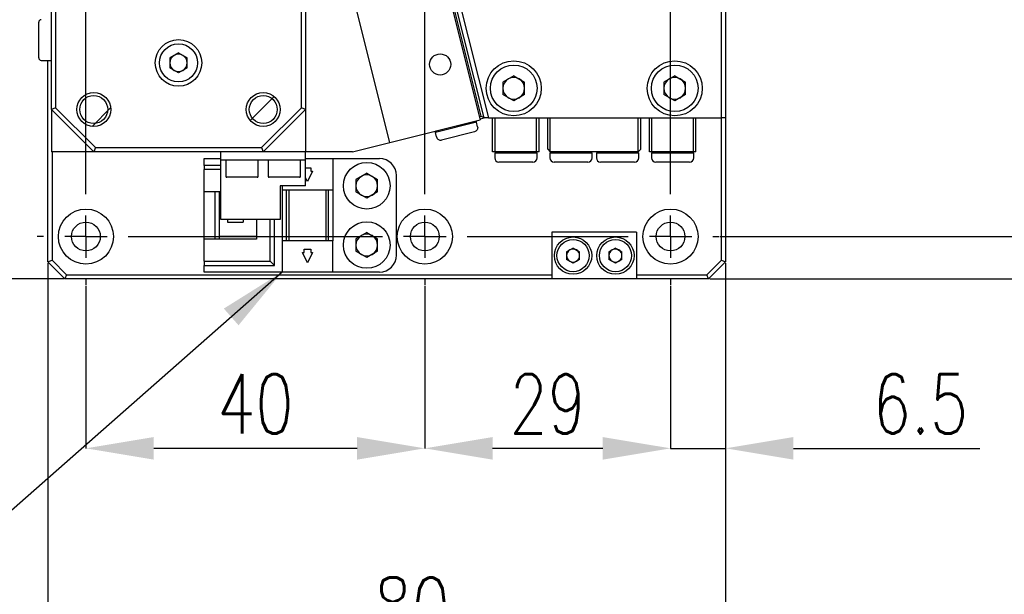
# Model space of a CAD drawing. Header units: millimetres. Extents: x 0 to 354, y -1 to 219.
# Tile 9 of 13: x 232 to 290, y 74 to 108. Entities that reach past the tile are written whole.
import ezdxf

# ---------------------------------------------------------------- set-up
doc = ezdxf.new("R2010")
doc.units = ezdxf.units.MM
doc.layers.add('SLD-0', color=7, linetype='Continuous')
doc.styles.add('SLDTEXTSTYLE1', font='TXT', dxfattribs={"width": 0.75, "bigfont": 'bigfont'})
doc.styles.get("Standard").update_dxf_attribs({"font": 'arial.ttf'})
doc.dimstyles.new('SLDDIMSTYLE0', dxfattribs={"dimtxt": 3.5, "dimasz": 4, "dimexe": 0, "dimexo": 0.0625, "dimgap": 0.875, "dimtad": 1, "dimlfac": 2, "dimrnd": 1e-09, "dimzin": 12, "dimdsep": 46, "dimtxsty": 'SLDTEXTSTYLE1', "dimsah": 1, "dimcen": 0.09, "dimadec": 0, "dimazin": 3, "dimtfac": 1, "dimtofl": 0, "dimtmove": 0, "dimatfit": 3, "dimfxl": 1, "dimfrac": 2, "dimtolj": 1, "dimtzin": 12, "dimarcsym": 0})
doc.dimstyles.new('SLDDIMSTYLE12', dxfattribs={"dimtxt": 3.5, "dimasz": 4, "dimexe": 0, "dimexo": 0.0625, "dimgap": 0.875, "dimtad": 1, "dimdec": 1, "dimlfac": 2, "dimrnd": 1e-09, "dimzin": 12, "dimdsep": 46, "dimtxsty": 'SLDTEXTSTYLE1', "dimsah": 1, "dimcen": 0.09, "dimadec": 0, "dimazin": 3, "dimtfac": 1, "dimtdec": 1, "dimtmove": 0, "dimatfit": 0, "dimfxl": 1, "dimfrac": 2, "dimtolj": 1, "dimtzin": 12, "dimarcsym": 0})
doc.dimstyles.new('SLDDIMSTYLE2', dxfattribs={"dimtxt": 3.5, "dimasz": 4, "dimexe": 0, "dimexo": 0.0625, "dimgap": 0.875, "dimtad": 1, "dimlfac": 2, "dimrnd": 1e-09, "dimzin": 12, "dimdsep": 46, "dimtxsty": 'SLDTEXTSTYLE1', "dimsah": 1, "dimcen": 0.09, "dimadec": 0, "dimazin": 3, "dimtfac": 1, "dimtmove": 0, "dimatfit": 0, "dimfxl": 1, "dimfrac": 2, "dimtolj": 1, "dimtzin": 12, "dimarcsym": 0})
doc.dimstyles.new('SLDDIMSTYLE9', dxfattribs={"dimtxt": 0.18, "dimasz": 4, "dimexe": 0, "dimexo": 0.0625, "dimgap": 0, "dimtad": 0, "dimtih": 1, "dimtoh": 1, "dimdec": 0, "dimrnd": 1e-09, "dimzin": 0, "dimdsep": 46, "dimtxsty": 'Standard', "dimsah": 1, "dimcen": 0.09, "dimadec": 0, "dimazin": 0, "dimtfac": 4, "dimtdec": 0, "dimtofl": 0, "dimtmove": 0, "dimatfit": 3, "dimfxl": 1, "dimfrac": 2, "dimtolj": 1, "dimtzin": 0, "dimarcsym": 0})
pattern_1 = [(45, (-56.618, -52.2128), (-2.245064, 2.245064), [])]

# ---------------------------------------------------------------- blocks, each defined once
blk = doc.blocks.new('*D47')
at = {"layer": 'Defpoints', "color": 0, "transparency": 16777216}
for p in [(234.723, 129.541), (213.206, 92.541), (234.723, 92.541)]:
    blk.add_point(p, dxfattribs=at)
at = {"layer": 'SLD-0', "color": 0, "lineweight": -2, "transparency": 16777216}
for p, q in [((234.66, 129.541), (213.206, 129.541)), ((213.206, 125.541), (213.206, 96.541)), ((234.66, 92.541), (213.206, 92.541))]:
    blk.add_line(p, q, dxfattribs=at)
at = {"layer": 'SLD-0', "color": 0, "transparency": 16777216}
for points in [[(212.539, 125.541), (213.873, 125.541), (213.206, 129.541)], [(212.539, 96.541), (213.873, 96.541), (213.206, 92.541)]]:
    blk.add_solid(points, dxfattribs=at)
at = {"layer": 'SLD-0', "color": 0, "transparency": 16777216, "insert": (208.831, 112.251), "char_height": 3.5, "attachment_point": 2, "rotation": 90, "style": 'SLDTEXTSTYLE1'}
blk.add_mtext('\\A1;74', dxfattribs=at)
blk = doc.blocks.new('*D48')
at = {"layer": 'Defpoints', "color": 0, "transparency": 16777216}
for p in [(233.723, 93.541), (273.723, 93.541), (273.723, 70.541)]:
    blk.add_point(p, dxfattribs=at)
at = {"layer": 'SLD-0', "color": 0, "lineweight": -2, "transparency": 16777216}
for p, q in [((233.723, 93.478), (233.723, 70.541)), ((273.723, 93.478), (273.723, 70.541)), ((237.723, 70.541), (269.723, 70.541))]:
    blk.add_line(p, q, dxfattribs=at)
at = {"layer": 'SLD-0', "color": 0, "transparency": 16777216}
for points in [[(237.723, 71.207), (237.723, 69.874), (233.723, 70.541)], [(269.723, 71.207), (269.723, 69.874), (273.723, 70.541)]]:
    blk.add_solid(points, dxfattribs=at)
at = {"layer": 'SLD-0', "color": 0, "transparency": 16777216, "insert": (255.212, 74.916), "char_height": 3.5, "attachment_point": 2, "style": 'SLDTEXTSTYLE1'}
blk.add_mtext('\\A1;80', dxfattribs=at)
blk = doc.blocks.new('*D49')
at = {"layer": 'Defpoints', "color": 0, "transparency": 16777216}
for p in [(273.473, 165.041), (272.723, 92.541), (315.021, 92.541)]:
    blk.add_point(p, dxfattribs=at)
at = {"layer": 'SLD-0', "color": 0, "lineweight": -2, "transparency": 16777216}
for p, q in [((273.535, 165.041), (315.021, 165.041)), ((315.021, 161.041), (315.021, 96.541)), ((272.785, 92.541), (315.021, 92.541))]:
    blk.add_line(p, q, dxfattribs=at)
at = {"layer": 'SLD-0', "color": 0, "transparency": 16777216}
for points in [[(314.354, 161.041), (315.687, 161.041), (315.021, 165.041)], [(314.354, 96.541), (315.687, 96.541), (315.021, 92.541)]]:
    blk.add_solid(points, dxfattribs=at)
at = {"layer": 'SLD-0', "color": 0, "transparency": 16777216, "insert": (310.646, 130.132), "char_height": 3.5, "attachment_point": 2, "rotation": 90, "style": 'SLDTEXTSTYLE1'}
blk.add_mtext('\\A1;145', dxfattribs=at)
blk = doc.blocks.new('*D51')
at = {"layer": 'Defpoints', "color": 0, "transparency": 16777216}
for p in [(273.723, 93.541), (270.473, 92.166), (270.473, 82.541)]:
    blk.add_point(p, dxfattribs=at)
at = {"layer": 'SLD-0', "color": 0, "lineweight": -2, "transparency": 16777216}
for p, q in [((273.723, 93.478), (273.723, 82.541)), ((270.473, 92.103), (270.473, 82.541)), ((266.473, 82.541), (262.473, 82.541)), ((270.473, 82.541), (273.723, 82.541)), ((277.723, 82.541), (288.723, 82.541))]:
    blk.add_line(p, q, dxfattribs=at)
at = {"layer": 'SLD-0', "color": 0, "transparency": 16777216}
for points in [[(266.473, 83.207), (266.473, 81.874), (270.473, 82.541)], [(277.723, 83.207), (277.723, 81.874), (273.723, 82.541)]]:
    blk.add_solid(points, dxfattribs=at)
at = {"layer": 'SLD-0', "color": 0, "transparency": 16777216, "insert": (285.223, 86.916), "char_height": 3.5, "attachment_point": 2, "style": 'SLDTEXTSTYLE1'}
blk.add_mtext('\\A1;6.5', dxfattribs=at)
blk = doc.blocks.new('*D52')
at = {"layer": 'Defpoints', "color": 0, "transparency": 16777216}
for p in [(255.973, 92.166), (270.473, 92.166), (255.973, 82.541)]:
    blk.add_point(p, dxfattribs=at)
at = {"layer": 'SLD-0', "color": 0, "lineweight": -2, "transparency": 16777216}
for p, q in [((255.973, 92.103), (255.973, 82.541)), ((270.473, 92.103), (270.473, 82.541)), ((266.473, 82.541), (259.973, 82.541))]:
    blk.add_line(p, q, dxfattribs=at)
at = {"layer": 'SLD-0', "color": 0, "transparency": 16777216}
for points in [[(259.973, 83.207), (259.973, 81.874), (255.973, 82.541)], [(266.473, 83.207), (266.473, 81.874), (270.473, 82.541)]]:
    blk.add_solid(points, dxfattribs=at)
at = {"layer": 'SLD-0', "color": 0, "transparency": 16777216, "insert": (263.223, 86.916), "char_height": 3.5, "attachment_point": 2, "style": 'SLDTEXTSTYLE1'}
blk.add_mtext('\\A1;29', dxfattribs=at)
blk = doc.blocks.new('*D53')
at = {"layer": 'Defpoints', "color": 0, "transparency": 16777216}
for p in [(235.973, 92.166), (255.973, 92.166), (235.973, 82.541)]:
    blk.add_point(p, dxfattribs=at)
at = {"layer": 'SLD-0', "color": 0, "lineweight": -2, "transparency": 16777216}
for p, q in [((235.973, 92.103), (235.973, 82.541)), ((255.973, 92.103), (255.973, 82.541)), ((251.973, 82.541), (239.973, 82.541))]:
    blk.add_line(p, q, dxfattribs=at)
at = {"layer": 'SLD-0', "color": 0, "transparency": 16777216}
for points in [[(239.973, 83.207), (239.973, 81.874), (235.973, 82.541)], [(251.973, 83.207), (251.973, 81.874), (255.973, 82.541)]]:
    blk.add_solid(points, dxfattribs=at)
at = {"layer": 'SLD-0', "color": 0, "transparency": 16777216, "insert": (245.973, 86.916), "char_height": 3.5, "attachment_point": 2, "style": 'SLDTEXTSTYLE1'}
blk.add_mtext('\\A1;40', dxfattribs=at)
blk = doc.blocks.new('*D54')
at = {"layer": 'Defpoints', "color": 0, "transparency": 16777216}
for p in [(273.348, 95.041), (300.022, 95.041), (272.723, 92.541)]:
    blk.add_point(p, dxfattribs=at)
at = {"layer": 'SLD-0', "color": 0, "lineweight": -2, "transparency": 16777216}
for p, q in [((300.022, 99.041), (300.022, 103.041)), ((273.41, 95.041), (300.022, 95.041)), ((300.022, 95.041), (300.022, 92.541)), ((272.785, 92.541), (300.022, 92.541)), ((300.022, 88.541), (300.022, 81.041))]:
    blk.add_line(p, q, dxfattribs=at)
at = {"layer": 'SLD-0', "color": 0, "transparency": 16777216}
for points in [[(299.356, 99.041), (300.689, 99.041), (300.022, 95.041)], [(299.356, 88.541), (300.689, 88.541), (300.022, 92.541)]]:
    blk.add_solid(points, dxfattribs=at)
at = {"layer": 'SLD-0', "color": 0, "transparency": 16777216, "insert": (295.647, 82.791), "char_height": 3.5, "attachment_point": 2, "rotation": 90, "style": 'SLDTEXTSTYLE1'}
blk.add_mtext('\\A1;5', dxfattribs=at)
blk = doc.blocks.new('*D55')
at = {"layer": 'Defpoints', "color": 0, "transparency": 16777216}
for p in [(258.848, 127.041), (300.022, 127.041), (273.348, 95.041)]:
    blk.add_point(p, dxfattribs=at)
at = {"layer": 'SLD-0', "color": 0, "lineweight": -2, "transparency": 16777216}
for p, q in [((258.91, 127.041), (300.022, 127.041)), ((300.022, 99.041), (300.022, 123.041)), ((273.41, 95.041), (300.022, 95.041))]:
    blk.add_line(p, q, dxfattribs=at)
at = {"layer": 'SLD-0', "color": 0, "transparency": 16777216}
for points in [[(299.356, 123.041), (300.689, 123.041), (300.022, 127.041)], [(299.356, 99.041), (300.689, 99.041), (300.022, 95.041)]]:
    blk.add_solid(points, dxfattribs=at)
at = {"layer": 'SLD-0', "color": 0, "transparency": 16777216, "insert": (295.647, 111.041), "char_height": 3.5, "attachment_point": 2, "rotation": 90, "style": 'SLDTEXTSTYLE1'}
blk.add_mtext('\\A1;64', dxfattribs=at)
blk = doc.blocks.new('SW_CENTERMARKSYMBOL_11')
at = {"layer": 'SLD-0', "color": 0}
for p, q in [((34.5, 8), (34.5, 8.375)), ((34.5, 5.5), (34.5, 6.75)), ((32, 5.5), (31.625, 5.5)), ((34.5, 5.5), (33.25, 5.5)), ((34.5, 5.5), (34.5, 4.25)), ((34.5, 5.5), (35.75, 5.5)), ((37, 5.5), (37.375, 5.5)), ((34.5, -29.5), (34.5, 3)), ((0, 2.5), (0, 2.875)), ((20, 2.5), (20, 2.875)), ((0, 0), (0, 1.25)), ((20, 0), (20, 1.25)), ((-2.5, 0), (-2.875, 0)), ((0, 0), (-1.25, 0)), ((0, 0), (0, -1.25)), ((0, 0), (1.25, 0)), ((2.5, 0), (17.5, 0)), ((20, 0), (18.75, 0)), ((20, 0), (20, -1.25)), ((20, 0), (21.25, 0)), ((22.5, 0), (22.875, 0)), ((0, -29.5), (0, -2.5)), ((20, -29.5), (20, -2.5)), ((0, -32), (0, -30.75)), ((20, -32), (20, -30.75)), ((34.5, -32), (34.5, -30.75)), ((-2.5, -32), (-2.875, -32)), ((0, -32), (-1.25, -32)), ((0, -32), (0, -33.25)), ((0, -32), (1.25, -32)), ((2.5, -32), (17.5, -32)), ((20, -32), (18.75, -32)), ((20, -32), (20, -33.25)), ((20, -32), (21.25, -32)), ((22.5, -32), (32, -32)), ((34.5, -32), (33.25, -32)), ((34.5, -32), (34.5, -33.25)), ((34.5, -32), (35.75, -32)), ((37, -32), (37.375, -32)), ((0, -34.5), (0, -34.875)), ((20, -34.5), (20, -34.875)), ((34.5, -34.5), (34.5, -34.875))]:
    blk.add_line(p, q, dxfattribs=at)

msp = doc.modelspace()

# ---------------------------------------------------------------- hatches: boundary and pattern name
at = {"linetype": 'Continuous', "lineweight": 18}
h = msp.add_hatch(dxfattribs=at)
h.set_pattern_fill('ANSI31', style=0)
h.set_pattern_definition(pattern_1)
edge = h.paths.add_edge_path(flags=0)
edge.add_arc((236.4363, 102.5407), 1, 0, 360)
h = msp.add_hatch(dxfattribs=at)
h.set_pattern_fill('ANSI31', style=0)
h.set_pattern_definition(pattern_1)
edge = h.paths.add_edge_path(flags=0)
edge.add_arc((246.4363, 102.5407), 1, 0, 360)

# ---------------------------------------------------------------- linework, layer by layer
at = {"color": 7, "linetype": 'Continuous', "lineweight": 25}
for p, q in [((273.4729, 102.0407), (273.4729, 125.5407)), ((273.7229, 125.5407), (273.7229, 102.0407)), ((259.4729, 102.0407), (254.0158, 123.8689)), ((254.2658, 123.8997), (259.7306, 102.0407)), ((253.787, 123.7534), (259.2441, 101.9252)), ((259.291, 102.1499), (253.9067, 123.687)), ((253.9083, 100.5913), (248.9363, 120.4792)), ((233.9363, 102.5407), (233.9363, 120.0407)), ((248.9363, 120.0407), (248.9363, 102.5407)), ((234.1863, 110.7179), (234.1863, 102.6443)), ((248.6863, 102.6443), (248.6863, 110.7179)), ((233.1863, 106.6407), (233.1863, 107.6907)), ((233.1863, 105.5907), (233.1863, 106.6407)), ((241.4363, 105.8811), (240.925, 105.5859)), ((241.4363, 105.8811), (241.9475, 105.5859)), ((233.3363, 105.4407), (233.9363, 105.4407)), ((233.7229, 93.5407), (233.7229, 105.4407)), ((240.925, 105.5859), (240.925, 104.9956)), ((241.9475, 104.9956), (241.9475, 105.5859)), ((241.4363, 104.7004), (240.925, 104.9956)), ((241.9475, 104.9956), (241.4363, 104.7004)), ((261.2229, 104.5297), (260.5829, 104.1602)), ((260.5829, 104.1602), (260.5829, 103.4212)), ((261.2229, 104.5297), (261.8629, 104.1602)), ((261.8629, 103.4212), (261.8629, 104.1602)), ((270.7229, 104.5297), (270.0829, 104.1602)), ((270.0829, 104.1602), (270.0829, 103.4212)), ((270.7229, 104.5297), (271.3629, 104.1602)), ((271.3629, 103.4212), (271.3629, 104.1602)), ((261.2229, 103.0517), (260.5829, 103.4212)), ((261.8629, 103.4212), (261.2229, 103.0517)), ((270.7229, 103.0517), (270.0829, 103.4212)), ((271.3629, 103.4212), (270.7229, 103.0517)), ((234.1863, 102.6443), (233.9363, 102.5407)), ((236.4363, 100.0407), (233.9363, 102.5407)), ((233.9363, 102.5407), (233.9363, 100.0407)), ((234.1863, 102.6443), (236.5398, 100.2907)), ((246.3327, 100.2907), (248.6863, 102.6443)), ((248.9363, 102.5407), (246.4363, 100.0407)), ((248.9363, 102.5407), (248.6863, 102.6443)), ((248.9363, 102.5407), (248.9363, 100.0407)), ((253.9083, 100.5913), (259.2441, 101.9252)), ((259.0197, 101.7918), (256.5943, 101.1855)), ((258.9288, 101.8464), (259.0197, 101.7918)), ((259.006, 101.8467), (258.9511, 101.833)), ((258.9836, 101.8601), (259.006, 101.8467)), ((259.0197, 101.7918), (259.006, 101.8467)), ((259.0864, 101.525), (259.0197, 101.7918)), ((259.1939, 102.1256), (259.291, 102.1499)), ((259.2303, 101.9801), (259.4729, 102.0407)), ((259.291, 102.1499), (259.4729, 102.0407)), ((259.7306, 102.0407), (259.4729, 102.0407)), ((259.7306, 102.0407), (273.4729, 102.0407)), ((259.9729, 100.0407), (259.9729, 102.0407)), ((260.1229, 100.0407), (260.1229, 102.0407)), ((262.5729, 100.0407), (262.5729, 102.0407)), ((262.7229, 100.0407), (262.7229, 102.0407)), ((263.2229, 100.1907), (263.2229, 102.0407)), ((263.3729, 100.0407), (263.3729, 102.0407)), ((268.5729, 100.0407), (268.5729, 102.0407)), ((268.7229, 100.1907), (268.7229, 102.0407)), ((269.2229, 100.0407), (269.2229, 102.0407)), ((269.3729, 100.0407), (269.3729, 102.0407)), ((271.8229, 100.0407), (271.8229, 102.0407)), ((271.9729, 100.0407), (271.9729, 102.0407)), ((273.7229, 102.0407), (273.4729, 102.0407)), ((273.4729, 93.6443), (273.4729, 102.0407)), ((273.7229, 102.0407), (273.7229, 93.5407)), ((256.594, 101.2627), (256.5806, 101.2404)), ((256.6355, 101.2541), (256.5806, 101.2404)), ((256.5943, 101.1855), (256.5806, 101.2404)), ((256.6489, 101.2764), (256.5943, 101.1855)), ((256.661, 100.9187), (256.5943, 101.1855)), ((258.9045, 101.2218), (256.9642, 100.7368)), ((251.7062, 100.0407), (253.9083, 100.5913)), ((236.4363, 100.0407), (233.9363, 100.0407)), ((233.9729, 100.0407), (233.9729, 93.6443)), ((236.5398, 100.2907), (236.4363, 100.0407)), ((246.4363, 100.0407), (236.4363, 100.0407)), ((236.5398, 100.2907), (246.3327, 100.2907)), ((243.9363, 99.5407), (243.9363, 100.0407)), ((246.3327, 100.2907), (246.4363, 100.0407)), ((248.9363, 100.0407), (246.4363, 100.0407)), ((248.9363, 99.5407), (248.9363, 100.0407)), ((251.7062, 100.0407), (248.9363, 100.0407)), ((260.1229, 100.0407), (259.9729, 100.0407)), ((260.1729, 100.0407), (260.0979, 99.9657)), ((260.0979, 99.9657), (260.0979, 99.6907)), ((261.3479, 99.9657), (260.0979, 99.9657)), ((262.5729, 100.0407), (260.1229, 100.0407)), ((262.5979, 99.9657), (261.3479, 99.9657)), ((262.5979, 99.9657), (262.5229, 100.0407)), ((262.7229, 100.0407), (262.5729, 100.0407)), ((262.5979, 99.6907), (262.5979, 99.9657)), ((263.2229, 100.1907), (263.3729, 100.0407)), ((263.4229, 100.0407), (263.3479, 99.9657)), ((263.3479, 99.9657), (263.3479, 99.6907)), ((264.5979, 99.9657), (263.3479, 99.9657)), ((268.5729, 100.0407), (263.3729, 100.0407)), ((265.8479, 99.9657), (264.5979, 99.9657)), ((265.8479, 99.9657), (265.7729, 100.0407)), ((265.8479, 99.6907), (265.8479, 99.9657)), ((266.1729, 100.0407), (266.0979, 99.9657)), ((266.0979, 99.9657), (266.0979, 99.6907)), ((267.3479, 99.9657), (266.0979, 99.9657)), ((268.5979, 99.9657), (267.3479, 99.9657)), ((268.5979, 99.9657), (268.5229, 100.0407)), ((268.5729, 100.0407), (268.7229, 100.1907)), ((268.5979, 99.6907), (268.5979, 99.9657)), ((269.3729, 100.0407), (269.2229, 100.0407)), ((269.4229, 100.0407), (269.3479, 99.9657)), ((269.3479, 99.9657), (269.3479, 99.6907)), ((270.5979, 99.9657), (269.3479, 99.9657)), ((271.8229, 100.0407), (269.3729, 100.0407)), ((271.8479, 99.9657), (270.5979, 99.9657)), ((271.8479, 99.9657), (271.7729, 100.0407)), ((271.9729, 100.0407), (271.8229, 100.0407)), ((271.8479, 99.6907), (271.8479, 99.9657)), ((242.9479, 99.2407), (242.9479, 99.6407)), ((242.9479, 99.6407), (243.9363, 99.6407)), ((248.9363, 99.5407), (243.9363, 99.5407)), ((243.9363, 99.0407), (243.9363, 99.5407)), ((244.2363, 99.5407), (244.2363, 98.5907)), ((246.1363, 98.5907), (246.1363, 99.5407)), ((246.7363, 99.5407), (246.7363, 98.5907)), ((248.6363, 98.5907), (248.6363, 99.5407)), ((248.9363, 99.6407), (250.5479, 99.6407)), ((248.9363, 99.0407), (248.9363, 99.5407)), ((250.5479, 99.6407), (250.5479, 97.7907)), ((250.5479, 99.6407), (253.2979, 99.6407)), ((261.3479, 99.4407), (260.3479, 99.4407)), ((262.3479, 99.4407), (261.3479, 99.4407)), ((264.5979, 99.4407), (263.5979, 99.4407)), ((265.5979, 99.4407), (264.5979, 99.4407)), ((267.3479, 99.4407), (266.3479, 99.4407)), ((268.3479, 99.4407), (267.3479, 99.4407)), ((270.5979, 99.4407), (269.5979, 99.4407)), ((271.5979, 99.4407), (270.5979, 99.4407)), ((242.9479, 99.2407), (242.9479, 98.9907)), ((243.9363, 99.2407), (242.9479, 99.2407)), ((242.9479, 97.6907), (242.9479, 98.9907)), ((243.9363, 98.9907), (242.9479, 98.9907)), ((243.9363, 97.0407), (243.9363, 99.0407)), ((248.9363, 99.0907), (249.2479, 99.0907)), ((248.9363, 98.0407), (248.9363, 99.0407)), ((249.3479, 98.8907), (249.0479, 98.2907)), ((249.2479, 99.0907), (249.2479, 98.8907)), ((249.2479, 98.8907), (249.3479, 98.8907)), ((245.1863, 98.5407), (244.2863, 98.5407)), ((246.0863, 98.5407), (245.1863, 98.5407)), ((247.6863, 98.5407), (246.7863, 98.5407)), ((248.5863, 98.5407), (247.6863, 98.5407)), ((249.0479, 98.2907), (248.9363, 98.5139)), ((252.5479, 98.7797), (251.9079, 98.4102)), ((251.9079, 98.4102), (251.9079, 97.6712)), ((252.5479, 98.7797), (253.1879, 98.4102)), ((253.1879, 97.6712), (253.1879, 98.4102)), ((254.2979, 93.9407), (254.2979, 98.6407)), ((242.9479, 97.6907), (243.9363, 97.6907)), ((242.9479, 94.8907), (242.9479, 97.6907)), ((243.5979, 94.8907), (243.5979, 97.6907)), ((243.8479, 97.5157), (243.8479, 97.6907)), ((248.9363, 98.0407), (247.4363, 98.0407)), ((247.4363, 98.0407), (247.4363, 97.0407)), ((247.5479, 98.0407), (247.5479, 97.7907)), ((247.5479, 97.7907), (250.5479, 97.7907)), ((247.5479, 97.7907), (247.5479, 94.7907)), ((247.7979, 97.7907), (247.7979, 94.7907)), ((247.9479, 97.7907), (247.9479, 94.7907)), ((250.1479, 94.7907), (250.1479, 97.7907)), ((250.2979, 94.7907), (250.2979, 97.7907)), ((250.5479, 97.7907), (250.5479, 94.7907)), ((252.5479, 97.3017), (251.9079, 97.6712)), ((253.1879, 97.6712), (252.5479, 97.3017)), ((243.9363, 97.5157), (243.8479, 97.5157)), ((243.8479, 95.0657), (243.8479, 97.5157)), ((243.9363, 96.0407), (243.9363, 97.0407)), ((247.4363, 97.0407), (247.4363, 96.0407)), ((247.4363, 96.0407), (243.9363, 96.0407)), ((244.3279, 96.0407), (244.3279, 95.8907)), ((244.3279, 95.8907), (245.2479, 95.8907)), ((245.2479, 96.0407), (245.2479, 95.8907)), ((246.0479, 96.0407), (246.0479, 94.8907)), ((246.8479, 93.5907), (246.8479, 96.0407)), ((247.0979, 93.3407), (247.0979, 96.0407)), ((242.9479, 93.5907), (242.9479, 94.8907)), ((246.0479, 94.8907), (242.9479, 94.8907)), ((243.8479, 95.0657), (246.0479, 95.0657)), ((243.8479, 94.8907), (243.8479, 95.0657)), ((247.5479, 94.7907), (247.5479, 92.9407)), ((250.5479, 94.7907), (247.5479, 94.7907)), ((250.5479, 92.9407), (250.5479, 94.7907)), ((252.5479, 95.2797), (251.9079, 94.9102)), ((251.9079, 94.9102), (251.9079, 94.1712)), ((252.5479, 95.2797), (253.1879, 94.9102)), ((253.1879, 94.1712), (253.1879, 94.9102)), ((263.4729, 95.2907), (263.4729, 92.5407)), ((268.4729, 95.2907), (263.4729, 95.2907)), ((268.4729, 95.2907), (268.4729, 92.5407)), ((248.8479, 94.2907), (249.2479, 94.2907)), ((248.8479, 94.0907), (248.8479, 94.2907)), ((249.2479, 94.2907), (249.2479, 94.0907)), ((252.5479, 93.8017), (251.9079, 94.1712)), ((253.1879, 94.1712), (252.5479, 93.8017)), ((264.7229, 94.3617), (264.3366, 94.1387)), ((264.3366, 94.1387), (264.3366, 93.6927)), ((264.7229, 94.3617), (265.1091, 94.1387)), ((265.1091, 93.6927), (265.1091, 94.1387)), ((267.2229, 94.3617), (266.8366, 94.1387)), ((266.8366, 94.1387), (266.8366, 93.6927)), ((267.2229, 94.3617), (267.6091, 94.1387)), ((267.6091, 93.6927), (267.6091, 94.1387)), ((233.7229, 93.5407), (233.9729, 93.6443)), ((233.9729, 93.6443), (234.8264, 92.7907)), ((242.9479, 93.5907), (246.8479, 93.5907)), ((242.9479, 93.5907), (242.9479, 93.3407)), ((246.8479, 93.5907), (247.0979, 93.3407)), ((248.7479, 94.0907), (248.8479, 94.0907)), ((249.0479, 93.4907), (248.7479, 94.0907)), ((249.3479, 94.0907), (249.0479, 93.4907)), ((249.2479, 94.0907), (249.3479, 94.0907)), ((264.7229, 93.4697), (264.3366, 93.6927)), ((265.1091, 93.6927), (264.7229, 93.4697)), ((267.2229, 93.4697), (266.8366, 93.6927)), ((267.6091, 93.6927), (267.2229, 93.4697)), ((272.6193, 92.7907), (273.4729, 93.6443)), ((273.4729, 93.6443), (273.7229, 93.5407)), ((234.7229, 92.5407), (233.7229, 93.5407)), ((242.9479, 93.3407), (247.0979, 93.3407)), ((242.9479, 92.9407), (242.9479, 93.3407)), ((273.7229, 93.5407), (272.7229, 92.5407)), ((234.8264, 92.7907), (234.7229, 92.5407)), ((263.4729, 92.5407), (234.7229, 92.5407)), ((234.8264, 92.7907), (263.4729, 92.7907)), ((247.5479, 92.9407), (242.9479, 92.9407)), ((250.5479, 92.9407), (247.5479, 92.9407)), ((253.2979, 92.9407), (250.5479, 92.9407)), ((268.4729, 92.5407), (263.4729, 92.5407)), ((268.4729, 92.7907), (272.6193, 92.7907)), ((272.7229, 92.5407), (268.4729, 92.5407)), ((272.7229, 92.5407), (272.6193, 92.7907))]:
    msp.add_line(p, q, dxfattribs=at)
for centre, radius in [((241.4363, 105.2907), 1.375), ((241.4363, 105.2907), 1.125), ((256.8793, 105.1994), 0.625), ((261.2229, 103.7907), 1.625), ((270.7229, 103.7907), 1.625), ((261.2229, 103.7907), 1.375), ((270.7229, 103.7907), 1.375), ((236.4363, 102.5407), 1), ((246.4363, 102.5407), 1), ((236.4363, 102.5407), 0.825), ((246.4363, 102.5407), 0.825), ((252.5479, 98.0407), 1.375), ((235.9729, 95.0407), 1.625), ((255.9729, 95.0407), 1.625), ((270.4729, 95.0407), 1.625), ((235.9729, 95.0407), 0.85), ((252.5479, 94.5407), 1.375), ((255.9729, 95.0407), 0.85), ((270.4729, 95.0407), 0.85), ((264.7229, 93.9157), 1.1), ((264.7229, 93.9157), 0.95), ((267.2229, 93.9157), 1.1), ((267.2229, 93.9157), 0.95)]:
    msp.add_circle(centre, radius, dxfattribs=at)
for centre, radius, start, end in [((233.3363, 107.6907), 0.15, 90, 180), ((241.4363, 105.2907), 0.5113, 60, 120), ((233.3363, 105.5907), 0.15, 180, 270), ((241.4363, 105.2907), 0.5113, 120, 180), ((241.4363, 105.2907), 0.5113, 180, 240), ((241.4363, 105.2907), 0.5113, 0, 60), ((241.4363, 105.2907), 0.5113, 300, 0), ((241.4363, 105.2907), 0.5113, 240, 300), ((261.2229, 103.7907), 0.64, 120, 180), ((261.2229, 103.7907), 0.64, 60, 120), ((261.2229, 103.7907), 0.64, 0, 60), ((270.7229, 103.7907), 0.64, 120, 180), ((270.7229, 103.7907), 0.64, 60, 120), ((270.7229, 103.7907), 0.64, 0, 60), ((261.2229, 103.7907), 0.64, 180, 240), ((261.2229, 103.7907), 0.64, 300, 0), ((270.7229, 103.7907), 0.64, 180, 240), ((270.7229, 103.7907), 0.64, 300, 0), ((261.2229, 103.7907), 0.64, 240, 300), ((270.7229, 103.7907), 0.64, 240, 300), ((253.2979, 98.6407), 1, 0, 90), ((260.3479, 99.6907), 0.25, 180, 270), ((262.3479, 99.6907), 0.25, 270, 360), ((263.5979, 99.6907), 0.25, 180, 270), ((265.5979, 99.6907), 0.25, 270, 360), ((266.3479, 99.6907), 0.25, 180, 270), ((268.3479, 99.6907), 0.25, 270, 0), ((269.5979, 99.6907), 0.25, 180, 270), ((271.5979, 99.6907), 0.25, 270, 360), ((244.2863, 98.5907), 0.05, 180, 270), ((246.0863, 98.5907), 0.05, 270, 0), ((246.7863, 98.5907), 0.05, 180, 270), ((248.5863, 98.5907), 0.05, 270, 0), ((252.5479, 98.0407), 0.64, 120, 180), ((252.5479, 98.0407), 0.64, 60, 120), ((252.5479, 98.0407), 0.64, 0, 60), ((252.5479, 98.0407), 0.64, 180, 240), ((252.5479, 98.0407), 0.64, 300, 0), ((252.5479, 98.0407), 0.64, 240, 300), ((252.5479, 94.5407), 0.64, 120, 180), ((252.5479, 94.5407), 0.64, 60, 120), ((252.5479, 94.5407), 0.64, 0, 60), ((252.5479, 94.5407), 0.64, 180, 240), ((252.5479, 94.5407), 0.64, 300, 0), ((264.7229, 93.9157), 0.3863, 120, 180), ((264.7229, 93.9157), 0.3862, 60, 120), ((264.7229, 93.9157), 0.3862, 0, 60), ((267.2229, 93.9157), 0.3863, 120, 180), ((267.2229, 93.9157), 0.3862, 60, 120), ((267.2229, 93.9157), 0.3862, 0, 60), ((252.5479, 94.5407), 0.64, 240, 300), ((253.2979, 93.9407), 1, 270, 0), ((264.7229, 93.9157), 0.3863, 180, 240), ((264.7229, 93.9157), 0.3863, 240, 300), ((264.7229, 93.9157), 0.3862, 300, 0), ((267.2229, 93.9157), 0.3863, 180, 240), ((267.2229, 93.9157), 0.3863, 240, 300), ((267.2229, 93.9157), 0.3862, 300, 0)]:
    msp.add_arc(centre, radius, start, end, dxfattribs=at)
for points in [[(259.0864, 101.525), (259.0907, 101.4923), (259.0993, 101.4269), (259.0633, 101.3327), (258.9971, 101.2566), (258.9354, 101.2334), (258.9045, 101.2218)], [(256.661, 100.9187), (256.6726, 100.8878), (256.6958, 100.8261), (256.7719, 100.7599), (256.8661, 100.7239), (256.9315, 100.7325), (256.9642, 100.7368)]]:
    msp.add_open_spline(points, degree=3, dxfattribs=at)

# ---------------------------------------------------------------- block references
at = {"layer": 'SLD-0'}
msp.add_blockref('SW_CENTERMARKSYMBOL_11', (235.9729, 127.0407), dxfattribs=at)

# ---------------------------------------------------------------- dimensions: what is measured, and where the dimension line sits
for base, p1, p2, dimstyle, picture, middle in [((315.0207, 92.5407), (273.4729, 165.0407), (272.7229, 92.5407), 'SLDDIMSTYLE0', '*D49', (315.0207, 130.1317)), ((213.206, 92.5407), (234.7229, 129.5407), (234.7229, 92.5407), 'SLDDIMSTYLE0', '*D47', (213.206, 112.2508)), ((300.0225, 127.0407), (273.3479, 95.0407), (258.8479, 127.0407), 'SLDDIMSTYLE0', '*D55', (300.0225, 111.0407)), ((300.0225, 95.0407), (272.7229, 92.5407), (273.3479, 95.0407), 'SLDDIMSTYLE2', '*D54', (300.0225, 82.7907))]:
    dim = msp.add_linear_dim(base=base, p1=p1, p2=p2, angle=90, dimstyle=dimstyle, dxfattribs=at)
    dim.commit()
    dim.dimension.update_dxf_attribs({"geometry": picture, "text_midpoint": middle, "dimtype": 160})
for base, p1, p2, dimstyle, picture, middle in [((273.7229, 70.5407), (233.7229, 93.5407), (273.7229, 93.5407), 'SLDDIMSTYLE0', '*D48', (255.2118, 70.5407)), ((270.4729, 82.5407), (273.7229, 93.5407), (270.4729, 92.1657), 'SLDDIMSTYLE12', '*D51', (285.2229, 82.5407)), ((235.9729, 82.5407), (255.9729, 92.1657), (235.9729, 92.1657), 'SLDDIMSTYLE2', '*D53', (245.9729, 82.5407)), ((255.9729, 82.5407), (270.4729, 92.1657), (255.9729, 92.1657), 'SLDDIMSTYLE0', '*D52', (263.2229, 82.5407))]:
    dim = msp.add_linear_dim(base=base, p1=p1, p2=p2, dimstyle=dimstyle, dxfattribs=at)
    dim.commit()
    dim.dimension.update_dxf_attribs({"geometry": picture, "text_midpoint": middle, "dimtype": 160})

# ---------------------------------------------------------------- leaders
msp.add_leader([(247.5479, 92.9407), (227.3228, 75.1321)], dimstyle='SLDDIMSTYLE9', dxfattribs=at)

doc.saveas('drawing.dxf')
